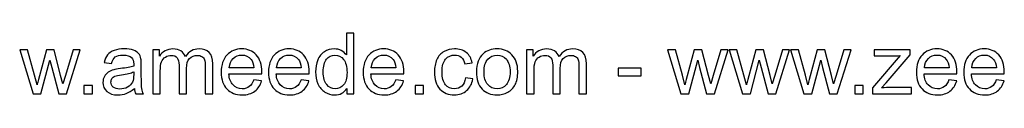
# Model space of a CAD drawing. Header units: millimetres. Extents: x -218 to 188, y -96 to 150.
# Tile 3 of 7: x -8.44 to 89.53, y -96.39 to -90.23. Entities that reach past the tile are written whole.
import ezdxf

# ---------------------------------------------------------------- set-up
doc = ezdxf.new("R2010")
doc.units = ezdxf.units.MM
doc.header["$MEASUREMENT"] = 0
doc.layers.add('Layer 1', color=7, linetype='Continuous')

msp = doc.modelspace()

# ---------------------------------------------------------------- linework, layer by layer
at = {"layer": 'Layer 1', "color": 250}
for points, knots in [([(24.1098, -96.294), (24.1098, -96.294), (24.1098, -95.7366), (24.1098, -95.7366), (24.1098, -95.7366), (23.8319, -96.1698), (23.4226, -96.3871), (22.8822, -96.3871), (22.8822, -96.3871), (22.5322, -96.3871), (22.2105, -96.2912), (21.9184, -96.0979), (21.9184, -96.0979), (21.6249, -95.9059), (21.3977, -95.6364), (21.2354, -95.2921), (21.2354, -95.2921), (21.0745, -94.9464), (20.9941, -94.5499), (20.9941, -94.1011), (20.9941, -94.1011), (20.9941, -93.6637), (21.0675, -93.2672), (21.2128, -92.9101), (21.2128, -92.9101), (21.3596, -92.5545), (21.5783, -92.2808), (21.8704, -92.0917), (21.8704, -92.0917), (22.1611, -91.9012), (22.4885, -91.8066), (22.8483, -91.8066), (22.8483, -91.8066), (23.1136, -91.8066), (23.3493, -91.8631), (23.5553, -91.9746), (23.5553, -91.9746), (23.7613, -92.0861), (23.9292, -92.2328), (24.059, -92.412), (24.059, -92.412), (24.059, -92.412), (24.059, -90.2318), (24.059, -90.2318), (24.059, -90.2318), (24.059, -90.2318), (24.8041, -90.2318), (24.8041, -90.2318), (24.8041, -90.2318), (24.8041, -90.2318), (24.8041, -96.294), (24.8041, -96.294), (24.8041, -96.294), (24.8041, -96.294), (24.1098, -96.294), (24.1098, -96.294)], [0, 0, 0, 0, 0.0666667, 0.0666667, 0.0666667, 0.0666667, 0.1333333, 0.1333333, 0.1333333, 0.1333333, 0.2, 0.2, 0.2, 0.2, 0.2666667, 0.2666667, 0.2666667, 0.2666667, 0.3333333, 0.3333333, 0.3333333, 0.3333333, 0.4, 0.4, 0.4, 0.4, 0.4666667, 0.4666667, 0.4666667, 0.4666667, 0.5333333, 0.5333333, 0.5333333, 0.5333333, 0.6, 0.6, 0.6, 0.6, 0.6666667, 0.6666667, 0.6666667, 0.6666667, 0.7333333, 0.7333333, 0.7333333, 0.7333333, 0.8, 0.8, 0.8, 0.8, 0.8666667, 0.8666667, 0.8666667, 0.8666667, 1, 1, 1, 1]), ([(-7.1154, -96.294), (-7.1154, -96.294), (-8.4432, -91.8998), (-8.4432, -91.8998), (-8.4432, -91.8998), (-8.4432, -91.8998), (-7.6643, -91.8998), (-7.6643, -91.8998), (-7.6643, -91.8998), (-7.6643, -91.8998), (-6.963, -94.4356), (-6.963, -94.4356), (-6.963, -94.4356), (-6.963, -94.4356), (-6.7146, -95.3796), (-6.7146, -95.3796), (-6.7146, -95.3796), (-6.7047, -95.333), (-6.6285, -95.0311), (-6.4874, -94.4737), (-6.4874, -94.4737), (-6.4874, -94.4737), (-5.7917, -91.8998), (-5.7917, -91.8998), (-5.7917, -91.8998), (-5.7917, -91.8998), (-5.0283, -91.8998), (-5.0283, -91.8998), (-5.0283, -91.8998), (-5.0283, -91.8998), (-4.3665, -94.4511), (-4.3665, -94.4511), (-4.3665, -94.4511), (-4.3665, -94.4511), (-4.1506, -95.2879), (-4.1506, -95.2879), (-4.1506, -95.2879), (-4.1506, -95.2879), (-3.898, -94.4398), (-3.898, -94.4398), (-3.898, -94.4398), (-3.898, -94.4398), (-3.1388, -91.8998), (-3.1388, -91.8998), (-3.1388, -91.8998), (-3.1388, -91.8998), (-2.4149, -91.8998), (-2.4149, -91.8998), (-2.4149, -91.8998), (-2.4149, -91.8998), (-3.7936, -96.294), (-3.7936, -96.294), (-3.7936, -96.294), (-3.7936, -96.294), (-4.5641, -96.294), (-4.5641, -96.294), (-4.5641, -96.294), (-4.5641, -96.294), (-5.2612, -93.6651), (-5.2612, -93.6651), (-5.2612, -93.6651), (-5.2612, -93.6651), (-5.4376, -92.913), (-5.4376, -92.913), (-5.4376, -92.913), (-5.4376, -92.913), (-6.3266, -96.294), (-6.3266, -96.294), (-6.3266, -96.294), (-6.3266, -96.294), (-7.1154, -96.294), (-7.1154, -96.294)], [0, 0, 0, 0, 0.0526316, 0.0526316, 0.0526316, 0.0526316, 0.1052632, 0.1052632, 0.1052632, 0.1052632, 0.1578947, 0.1578947, 0.1578947, 0.1578947, 0.2105263, 0.2105263, 0.2105263, 0.2105263, 0.2631579, 0.2631579, 0.2631579, 0.2631579, 0.3157895, 0.3157895, 0.3157895, 0.3157895, 0.3684211, 0.3684211, 0.3684211, 0.3684211, 0.4210526, 0.4210526, 0.4210526, 0.4210526, 0.4736842, 0.4736842, 0.4736842, 0.4736842, 0.5263158, 0.5263158, 0.5263158, 0.5263158, 0.5789474, 0.5789474, 0.5789474, 0.5789474, 0.6315789, 0.6315789, 0.6315789, 0.6315789, 0.6842105, 0.6842105, 0.6842105, 0.6842105, 0.7368421, 0.7368421, 0.7368421, 0.7368421, 0.7894737, 0.7894737, 0.7894737, 0.7894737, 0.8421053, 0.8421053, 0.8421053, 0.8421053, 0.8947368, 0.8947368, 0.8947368, 0.8947368, 1, 1, 1, 1]), ([(2.9642, -95.7437), (2.6876, -95.9793), (2.4209, -96.1444), (2.1655, -96.2418), (2.1655, -96.2418), (1.9101, -96.3392), (1.6364, -96.3871), (1.3428, -96.3871), (1.3428, -96.3871), (0.8602, -96.3871), (0.4891, -96.27), (0.2295, -96.0344), (0.2295, -96.0344), (-0.0302, -95.8001), (-0.16, -95.4995), (-0.16, -95.1341), (-0.16, -95.1341), (-0.16, -94.9196), (-0.1106, -94.7234), (-0.0132, -94.5456), (-0.0132, -94.5456), (0.0855, -94.3678), (0.2139, -94.2267), (0.372, -94.1195), (0.372, -94.1195), (0.5314, -94.0122), (0.7092, -93.9304), (0.9082, -93.8753), (0.9082, -93.8753), (1.055, -93.8372), (1.2765, -93.8006), (1.5714, -93.7639), (1.5714, -93.7639), (2.1726, -93.6933), (2.6171, -93.6072), (2.9007, -93.5085), (2.9007, -93.5085), (2.9035, -93.4069), (2.9049, -93.3419), (2.9049, -93.3151), (2.9049, -93.3151), (2.9049, -93.0132), (2.8344, -92.8001), (2.6933, -92.6759), (2.6933, -92.6759), (2.5028, -92.508), (2.2191, -92.4247), (1.8438, -92.4247), (1.8438, -92.4247), (1.4924, -92.4247), (1.2328, -92.4868), (1.0663, -92.6096), (1.0663, -92.6096), (0.8983, -92.7323), (0.7756, -92.9497), (0.6951, -93.2629), (0.6951, -93.2629), (0.6951, -93.2629), (-0.033, -93.1613), (-0.033, -93.1613), (-0.033, -93.1613), (0.0333, -92.8495), (0.142, -92.5969), (0.2944, -92.405), (0.2944, -92.405), (0.4468, -92.2131), (0.6669, -92.0663), (0.9548, -91.9619), (0.9548, -91.9619), (1.2412, -91.8589), (1.5757, -91.8066), (1.9539, -91.8066), (1.9539, -91.8066), (2.3292, -91.8066), (2.6354, -91.8504), (2.8711, -91.9393), (2.8711, -91.9393), (3.1053, -92.0282), (3.2789, -92.1383), (3.389, -92.2723), (3.389, -92.2723), (3.499, -92.4064), (3.5766, -92.5757), (3.6218, -92.7803), (3.6218, -92.7803), (3.6458, -92.9073), (3.6585, -93.1359), (3.6585, -93.4647), (3.6585, -93.4647), (3.6585, -93.4647), (3.6585, -94.4525), (3.6585, -94.4525), (3.6585, -94.4525), (3.6585, -95.1425), (3.674, -95.5786), (3.705, -95.7634), (3.705, -95.7634), (3.7347, -95.9483), (3.7968, -96.1247), (3.8871, -96.294), (3.8871, -96.294), (3.8871, -96.294), (3.1081, -96.294), (3.1081, -96.294), (3.1081, -96.294), (3.0334, -96.1374), (2.9854, -95.9539), (2.9642, -95.7437)], [0, 0, 0, 0, 0.0357143, 0.0357143, 0.0357143, 0.0357143, 0.0714286, 0.0714286, 0.0714286, 0.0714286, 0.1071429, 0.1071429, 0.1071429, 0.1071429, 0.1428571, 0.1428571, 0.1428571, 0.1428571, 0.1785714, 0.1785714, 0.1785714, 0.1785714, 0.2142857, 0.2142857, 0.2142857, 0.2142857, 0.25, 0.25, 0.25, 0.25, 0.2857143, 0.2857143, 0.2857143, 0.2857143, 0.3214286, 0.3214286, 0.3214286, 0.3214286, 0.3571429, 0.3571429, 0.3571429, 0.3571429, 0.3928571, 0.3928571, 0.3928571, 0.3928571, 0.4285714, 0.4285714, 0.4285714, 0.4285714, 0.4642857, 0.4642857, 0.4642857, 0.4642857, 0.5, 0.5, 0.5, 0.5, 0.5357143, 0.5357143, 0.5357143, 0.5357143, 0.5714286, 0.5714286, 0.5714286, 0.5714286, 0.6071429, 0.6071429, 0.6071429, 0.6071429, 0.6428571, 0.6428571, 0.6428571, 0.6428571, 0.6785714, 0.6785714, 0.6785714, 0.6785714, 0.7142857, 0.7142857, 0.7142857, 0.7142857, 0.75, 0.75, 0.75, 0.75, 0.7857143, 0.7857143, 0.7857143, 0.7857143, 0.8214286, 0.8214286, 0.8214286, 0.8214286, 0.8571429, 0.8571429, 0.8571429, 0.8571429, 0.8928571, 0.8928571, 0.8928571, 0.8928571, 0.9285714, 0.9285714, 0.9285714, 0.9285714, 1, 1, 1, 1]), ([(4.8029, -96.294), (4.8029, -96.294), (4.8029, -91.8998), (4.8029, -91.8998), (4.8029, -91.8998), (4.8029, -91.8998), (5.4718, -91.8998), (5.4718, -91.8998), (5.4718, -91.8998), (5.4718, -91.8998), (5.4718, -92.5207), (5.4718, -92.5207), (5.4718, -92.5207), (5.6086, -92.3062), (5.7921, -92.1326), (6.0207, -92.0028), (6.0207, -92.0028), (6.2493, -91.8716), (6.5089, -91.8066), (6.801, -91.8066), (6.801, -91.8066), (7.1256, -91.8066), (7.3923, -91.8744), (7.5997, -92.0084), (7.5997, -92.0084), (7.8072, -92.1439), (7.9539, -92.3316), (8.0386, -92.5743), (8.0386, -92.5743), (8.3885, -92.0621), (8.8415, -91.8066), (9.4003, -91.8066), (9.4003, -91.8066), (9.8378, -91.8066), (10.175, -91.9266), (10.4093, -92.1679), (10.4093, -92.1679), (10.6449, -92.4092), (10.7635, -92.7803), (10.7635, -93.2813), (10.7635, -93.2813), (10.7635, -93.2813), (10.7635, -96.294), (10.7635, -96.294), (10.7635, -96.294), (10.7635, -96.294), (10.0184, -96.294), (10.0184, -96.294), (10.0184, -96.294), (10.0184, -96.294), (10.0184, -93.5282), (10.0184, -93.5282), (10.0184, -93.5282), (10.0184, -93.2319), (9.993, -93.0174), (9.945, -92.8862), (9.945, -92.8862), (9.897, -92.7549), (9.8095, -92.6505), (9.6811, -92.5701), (9.6811, -92.5701), (9.5541, -92.4896), (9.4046, -92.4501), (9.2338, -92.4501), (9.2338, -92.4501), (8.9234, -92.4501), (8.6665, -92.5531), (8.4619, -92.7577), (8.4619, -92.7577), (8.2573, -92.9638), (8.1557, -93.2926), (8.1557, -93.7441), (8.1557, -93.7441), (8.1557, -93.7441), (8.1557, -96.294), (8.1557, -96.294), (8.1557, -96.294), (8.1557, -96.294), (7.4106, -96.294), (7.4106, -96.294), (7.4106, -96.294), (7.4106, -96.294), (7.4106, -93.4421), (7.4106, -93.4421), (7.4106, -93.4421), (7.4106, -93.1119), (7.35, -92.8636), (7.2286, -92.6985), (7.2286, -92.6985), (7.1073, -92.5334), (6.9083, -92.4501), (6.6331, -92.4501), (6.6331, -92.4501), (6.4243, -92.4501), (6.231, -92.5052), (6.0532, -92.6152), (6.0532, -92.6152), (5.8754, -92.7253), (5.7469, -92.8862), (5.6665, -93.0992), (5.6665, -93.0992), (5.5875, -93.3109), (5.548, -93.6171), (5.548, -94.0165), (5.548, -94.0165), (5.548, -94.0165), (5.548, -96.294), (5.548, -96.294), (5.548, -96.294), (5.548, -96.294), (4.8029, -96.294), (4.8029, -96.294)], [0, 0, 0, 0, 0.0344828, 0.0344828, 0.0344828, 0.0344828, 0.0689655, 0.0689655, 0.0689655, 0.0689655, 0.1034483, 0.1034483, 0.1034483, 0.1034483, 0.137931, 0.137931, 0.137931, 0.137931, 0.1724138, 0.1724138, 0.1724138, 0.1724138, 0.2068966, 0.2068966, 0.2068966, 0.2068966, 0.2413793, 0.2413793, 0.2413793, 0.2413793, 0.2758621, 0.2758621, 0.2758621, 0.2758621, 0.3103448, 0.3103448, 0.3103448, 0.3103448, 0.3448276, 0.3448276, 0.3448276, 0.3448276, 0.3793103, 0.3793103, 0.3793103, 0.3793103, 0.4137931, 0.4137931, 0.4137931, 0.4137931, 0.4482759, 0.4482759, 0.4482759, 0.4482759, 0.4827586, 0.4827586, 0.4827586, 0.4827586, 0.5172414, 0.5172414, 0.5172414, 0.5172414, 0.5517241, 0.5517241, 0.5517241, 0.5517241, 0.5862069, 0.5862069, 0.5862069, 0.5862069, 0.6206897, 0.6206897, 0.6206897, 0.6206897, 0.6551724, 0.6551724, 0.6551724, 0.6551724, 0.6896552, 0.6896552, 0.6896552, 0.6896552, 0.7241379, 0.7241379, 0.7241379, 0.7241379, 0.7586207, 0.7586207, 0.7586207, 0.7586207, 0.7931034, 0.7931034, 0.7931034, 0.7931034, 0.8275862, 0.8275862, 0.8275862, 0.8275862, 0.862069, 0.862069, 0.862069, 0.862069, 0.8965517, 0.8965517, 0.8965517, 0.8965517, 0.9310345, 0.9310345, 0.9310345, 0.9310345, 1, 1, 1, 1]), ([(14.8529, -94.8716), (14.8529, -94.8716), (15.6234, -94.9732), (15.6234, -94.9732), (15.6234, -94.9732), (15.5034, -95.4205), (15.2791, -95.7691), (14.9517, -96.016), (14.9517, -96.016), (14.6243, -96.263), (14.2066, -96.3871), (13.6972, -96.3871), (13.6972, -96.3871), (13.0566, -96.3871), (12.5486, -96.1896), (12.1732, -95.7945), (12.1732, -95.7945), (11.7978, -95.4008), (11.6102, -94.8462), (11.6102, -94.1336), (11.6102, -94.1336), (11.6102, -93.397), (11.7993, -92.8241), (12.1788, -92.4177), (12.1788, -92.4177), (12.5584, -92.0098), (13.0509, -91.8066), (13.6563, -91.8066), (13.6563, -91.8066), (14.2419, -91.8066), (14.7203, -92.0056), (15.0914, -92.405), (15.0914, -92.405), (15.4625, -92.8043), (15.6488, -93.3659), (15.6488, -94.0898), (15.6488, -94.0898), (15.6488, -94.1336), (15.6474, -94.1999), (15.6446, -94.2874), (15.6446, -94.2874), (15.6446, -94.2874), (12.3722, -94.2874), (12.3722, -94.2874), (12.3722, -94.2874), (12.4004, -94.7686), (12.5359, -95.1383), (12.7814, -95.3937), (12.7814, -95.3937), (13.0255, -95.6491), (13.3317, -95.7775), (13.6972, -95.7775), (13.6972, -95.7775), (13.9696, -95.7775), (14.2024, -95.7056), (14.3943, -95.5616), (14.3943, -95.5616), (14.5876, -95.4177), (14.74, -95.1877), (14.8529, -94.8716)], [0, 0, 0, 0, 0.0625, 0.0625, 0.0625, 0.0625, 0.125, 0.125, 0.125, 0.125, 0.1875, 0.1875, 0.1875, 0.1875, 0.25, 0.25, 0.25, 0.25, 0.3125, 0.3125, 0.3125, 0.3125, 0.375, 0.375, 0.375, 0.375, 0.4375, 0.4375, 0.4375, 0.4375, 0.5, 0.5, 0.5, 0.5, 0.5625, 0.5625, 0.5625, 0.5625, 0.625, 0.625, 0.625, 0.625, 0.6875, 0.6875, 0.6875, 0.6875, 0.75, 0.75, 0.75, 0.75, 0.8125, 0.8125, 0.8125, 0.8125, 0.875, 0.875, 0.875, 0.875, 1, 1, 1, 1]), ([(19.5618, -94.8716), (19.5618, -94.8716), (20.3323, -94.9732), (20.3323, -94.9732), (20.3323, -94.9732), (20.2123, -95.4205), (19.988, -95.7691), (19.6606, -96.016), (19.6606, -96.016), (19.3332, -96.263), (18.9155, -96.3871), (18.4061, -96.3871), (18.4061, -96.3871), (17.7655, -96.3871), (17.2575, -96.1896), (16.8821, -95.7945), (16.8821, -95.7945), (16.5067, -95.4008), (16.3191, -94.8462), (16.3191, -94.1336), (16.3191, -94.1336), (16.3191, -93.397), (16.5082, -92.8241), (16.8877, -92.4177), (16.8877, -92.4177), (17.2673, -92.0098), (17.7598, -91.8066), (18.3652, -91.8066), (18.3652, -91.8066), (18.9508, -91.8066), (19.4292, -92.0056), (19.8003, -92.405), (19.8003, -92.405), (20.1714, -92.8043), (20.3577, -93.3659), (20.3577, -94.0898), (20.3577, -94.0898), (20.3577, -94.1336), (20.3563, -94.1999), (20.3535, -94.2874), (20.3535, -94.2874), (20.3535, -94.2874), (17.0811, -94.2874), (17.0811, -94.2874), (17.0811, -94.2874), (17.1093, -94.7686), (17.2448, -95.1383), (17.4903, -95.3937), (17.4903, -95.3937), (17.7344, -95.6491), (18.0406, -95.7775), (18.4061, -95.7775), (18.4061, -95.7775), (18.6785, -95.7775), (18.9113, -95.7056), (19.1032, -95.5616), (19.1032, -95.5616), (19.2965, -95.4177), (19.4489, -95.1877), (19.5618, -94.8716)], [0, 0, 0, 0, 0.0625, 0.0625, 0.0625, 0.0625, 0.125, 0.125, 0.125, 0.125, 0.1875, 0.1875, 0.1875, 0.1875, 0.25, 0.25, 0.25, 0.25, 0.3125, 0.3125, 0.3125, 0.3125, 0.375, 0.375, 0.375, 0.375, 0.4375, 0.4375, 0.4375, 0.4375, 0.5, 0.5, 0.5, 0.5, 0.5625, 0.5625, 0.5625, 0.5625, 0.625, 0.625, 0.625, 0.625, 0.6875, 0.6875, 0.6875, 0.6875, 0.75, 0.75, 0.75, 0.75, 0.8125, 0.8125, 0.8125, 0.8125, 0.875, 0.875, 0.875, 0.875, 1, 1, 1, 1]), ([(28.9796, -94.8716), (28.9796, -94.8716), (29.7501, -94.9732), (29.7501, -94.9732), (29.7501, -94.9732), (29.6301, -95.4205), (29.4058, -95.7691), (29.0784, -96.016), (29.0784, -96.016), (28.751, -96.263), (28.3333, -96.3871), (27.8239, -96.3871), (27.8239, -96.3871), (27.1833, -96.3871), (26.6753, -96.1896), (26.2999, -95.7945), (26.2999, -95.7945), (25.9245, -95.4008), (25.7369, -94.8462), (25.7369, -94.1336), (25.7369, -94.1336), (25.7369, -93.397), (25.926, -92.8241), (26.3055, -92.4177), (26.3055, -92.4177), (26.6851, -92.0098), (27.1776, -91.8066), (27.783, -91.8066), (27.783, -91.8066), (28.3686, -91.8066), (28.847, -92.0056), (29.2181, -92.405), (29.2181, -92.405), (29.5892, -92.8043), (29.7755, -93.3659), (29.7755, -94.0898), (29.7755, -94.0898), (29.7755, -94.1336), (29.7741, -94.1999), (29.7713, -94.2874), (29.7713, -94.2874), (29.7713, -94.2874), (26.4989, -94.2874), (26.4989, -94.2874), (26.4989, -94.2874), (26.5271, -94.7686), (26.6626, -95.1383), (26.9081, -95.3937), (26.9081, -95.3937), (27.1522, -95.6491), (27.4584, -95.7775), (27.8239, -95.7775), (27.8239, -95.7775), (28.0963, -95.7775), (28.3291, -95.7056), (28.521, -95.5616), (28.521, -95.5616), (28.7143, -95.4177), (28.8667, -95.1877), (28.9796, -94.8716)], [0, 0, 0, 0, 0.0625, 0.0625, 0.0625, 0.0625, 0.125, 0.125, 0.125, 0.125, 0.1875, 0.1875, 0.1875, 0.1875, 0.25, 0.25, 0.25, 0.25, 0.3125, 0.3125, 0.3125, 0.3125, 0.375, 0.375, 0.375, 0.375, 0.4375, 0.4375, 0.4375, 0.4375, 0.5, 0.5, 0.5, 0.5, 0.5625, 0.5625, 0.5625, 0.5625, 0.625, 0.625, 0.625, 0.625, 0.6875, 0.6875, 0.6875, 0.6875, 0.75, 0.75, 0.75, 0.75, 0.8125, 0.8125, 0.8125, 0.8125, 0.875, 0.875, 0.875, 0.875, 1, 1, 1, 1]), ([(35.9138, -94.6853), (35.9138, -94.6853), (36.6419, -94.7869), (36.6419, -94.7869), (36.6419, -94.7869), (36.5615, -95.2879), (36.3583, -95.6788), (36.0295, -95.9624), (36.0295, -95.9624), (35.7007, -96.246), (35.2957, -96.3871), (34.8174, -96.3871), (34.8174, -96.3871), (34.2177, -96.3871), (33.735, -96.191), (33.371, -95.7987), (33.371, -95.7987), (33.0055, -95.4064), (32.8235, -94.8448), (32.8235, -94.1138), (32.8235, -94.1138), (32.8235, -93.6397), (32.9025, -93.2262), (33.0591, -92.8706), (33.0591, -92.8706), (33.2158, -92.5164), (33.4542, -92.2497), (33.776, -92.0734), (33.776, -92.0734), (34.0963, -91.8955), (34.4448, -91.8066), (34.823, -91.8066), (34.823, -91.8066), (35.2986, -91.8066), (35.6894, -91.9266), (35.9914, -92.1679), (35.9914, -92.1679), (36.2948, -92.4092), (36.4895, -92.7521), (36.5742, -93.1952), (36.5742, -93.1952), (36.5742, -93.1952), (35.8545, -93.3053), (35.8545, -93.3053), (35.8545, -93.3053), (35.7854, -93.0103), (35.664, -92.7888), (35.4877, -92.6392), (35.4877, -92.6392), (35.3127, -92.491), (35.101, -92.4163), (34.8527, -92.4163), (34.8527, -92.4163), (34.4773, -92.4163), (34.1725, -92.5503), (33.9368, -92.8184), (33.9368, -92.8184), (33.7026, -93.0879), (33.5855, -93.5113), (33.5855, -94.0927), (33.5855, -94.0927), (33.5855, -94.6825), (33.6984, -95.1101), (33.9241, -95.3768), (33.9241, -95.3768), (34.1513, -95.6435), (34.4463, -95.7775), (34.8089, -95.7775), (34.8089, -95.7775), (35.1024, -95.7775), (35.3465, -95.6886), (35.5413, -95.5094), (35.5413, -95.5094), (35.7374, -95.3316), (35.8616, -95.0565), (35.9138, -94.6853)], [0, 0, 0, 0, 0.05, 0.05, 0.05, 0.05, 0.1, 0.1, 0.1, 0.1, 0.15, 0.15, 0.15, 0.15, 0.2, 0.2, 0.2, 0.2, 0.25, 0.25, 0.25, 0.25, 0.3, 0.3, 0.3, 0.3, 0.35, 0.35, 0.35, 0.35, 0.4, 0.4, 0.4, 0.4, 0.45, 0.45, 0.45, 0.45, 0.5, 0.5, 0.5, 0.5, 0.55, 0.55, 0.55, 0.55, 0.6, 0.6, 0.6, 0.6, 0.65, 0.65, 0.65, 0.65, 0.7, 0.7, 0.7, 0.7, 0.75, 0.75, 0.75, 0.75, 0.8, 0.8, 0.8, 0.8, 0.85, 0.85, 0.85, 0.85, 0.9, 0.9, 0.9, 0.9, 1, 1, 1, 1]), ([(36.9976, -94.0969), (36.9976, -93.2855), (37.2234, -92.6844), (37.6763, -92.2935), (37.6763, -92.2935), (38.0531, -91.9689), (38.5146, -91.8066), (39.0578, -91.8066), (39.0578, -91.8066), (39.6604, -91.8066), (40.1543, -92.0042), (40.5381, -92.3993), (40.5381, -92.3993), (40.9205, -92.793), (41.1124, -93.3391), (41.1124, -94.0348), (41.1124, -94.0348), (41.1124, -94.5992), (41.0278, -95.0423), (40.8584, -95.3655), (40.8584, -95.3655), (40.6891, -95.6886), (40.4421, -95.9398), (40.1176, -96.119), (40.1176, -96.119), (39.7944, -96.2982), (39.4402, -96.3871), (39.0578, -96.3871), (39.0578, -96.3871), (38.4426, -96.3871), (37.9459, -96.191), (37.5663, -95.7973), (37.5663, -95.7973), (37.1867, -95.4036), (36.9976, -94.8363), (36.9976, -94.0969)], [0, 0, 0, 0, 0.1, 0.1, 0.1, 0.1, 0.2, 0.2, 0.2, 0.2, 0.3, 0.3, 0.3, 0.3, 0.4, 0.4, 0.4, 0.4, 0.5, 0.5, 0.5, 0.5, 0.6, 0.6, 0.6, 0.6, 0.7, 0.7, 0.7, 0.7, 0.8, 0.8, 0.8, 0.8, 1, 1, 1, 1]), ([(41.9859, -96.294), (41.9859, -96.294), (41.9859, -91.8998), (41.9859, -91.8998), (41.9859, -91.8998), (41.9859, -91.8998), (42.6548, -91.8998), (42.6548, -91.8998), (42.6548, -91.8998), (42.6548, -91.8998), (42.6548, -92.5207), (42.6548, -92.5207), (42.6548, -92.5207), (42.7916, -92.3062), (42.9751, -92.1326), (43.2037, -92.0028), (43.2037, -92.0028), (43.4323, -91.8716), (43.6919, -91.8066), (43.984, -91.8066), (43.984, -91.8066), (44.3086, -91.8066), (44.5753, -91.8744), (44.7827, -92.0084), (44.7827, -92.0084), (44.9902, -92.1439), (45.1369, -92.3316), (45.2216, -92.5743), (45.2216, -92.5743), (45.5715, -92.0621), (46.0245, -91.8066), (46.5833, -91.8066), (46.5833, -91.8066), (47.0208, -91.8066), (47.358, -91.9266), (47.5923, -92.1679), (47.5923, -92.1679), (47.8279, -92.4092), (47.9465, -92.7803), (47.9465, -93.2813), (47.9465, -93.2813), (47.9465, -93.2813), (47.9465, -96.294), (47.9465, -96.294), (47.9465, -96.294), (47.9465, -96.294), (47.2014, -96.294), (47.2014, -96.294), (47.2014, -96.294), (47.2014, -96.294), (47.2014, -93.5282), (47.2014, -93.5282), (47.2014, -93.5282), (47.2014, -93.2319), (47.176, -93.0174), (47.128, -92.8862), (47.128, -92.8862), (47.08, -92.7549), (46.9925, -92.6505), (46.8641, -92.5701), (46.8641, -92.5701), (46.7371, -92.4896), (46.5876, -92.4501), (46.4168, -92.4501), (46.4168, -92.4501), (46.1064, -92.4501), (45.8495, -92.5531), (45.6449, -92.7577), (45.6449, -92.7577), (45.4403, -92.9638), (45.3387, -93.2926), (45.3387, -93.7441), (45.3387, -93.7441), (45.3387, -93.7441), (45.3387, -96.294), (45.3387, -96.294), (45.3387, -96.294), (45.3387, -96.294), (44.5936, -96.294), (44.5936, -96.294), (44.5936, -96.294), (44.5936, -96.294), (44.5936, -93.4421), (44.5936, -93.4421), (44.5936, -93.4421), (44.5936, -93.1119), (44.533, -92.8636), (44.4116, -92.6985), (44.4116, -92.6985), (44.2903, -92.5334), (44.0913, -92.4501), (43.8161, -92.4501), (43.8161, -92.4501), (43.6073, -92.4501), (43.414, -92.5052), (43.2362, -92.6152), (43.2362, -92.6152), (43.0584, -92.7253), (42.9299, -92.8862), (42.8495, -93.0992), (42.8495, -93.0992), (42.7705, -93.3109), (42.731, -93.6171), (42.731, -94.0165), (42.731, -94.0165), (42.731, -94.0165), (42.731, -96.294), (42.731, -96.294), (42.731, -96.294), (42.731, -96.294), (41.9859, -96.294), (41.9859, -96.294)], [0, 0, 0, 0, 0.0344828, 0.0344828, 0.0344828, 0.0344828, 0.0689655, 0.0689655, 0.0689655, 0.0689655, 0.1034483, 0.1034483, 0.1034483, 0.1034483, 0.137931, 0.137931, 0.137931, 0.137931, 0.1724138, 0.1724138, 0.1724138, 0.1724138, 0.2068966, 0.2068966, 0.2068966, 0.2068966, 0.2413793, 0.2413793, 0.2413793, 0.2413793, 0.2758621, 0.2758621, 0.2758621, 0.2758621, 0.3103448, 0.3103448, 0.3103448, 0.3103448, 0.3448276, 0.3448276, 0.3448276, 0.3448276, 0.3793103, 0.3793103, 0.3793103, 0.3793103, 0.4137931, 0.4137931, 0.4137931, 0.4137931, 0.4482759, 0.4482759, 0.4482759, 0.4482759, 0.4827586, 0.4827586, 0.4827586, 0.4827586, 0.5172414, 0.5172414, 0.5172414, 0.5172414, 0.5517241, 0.5517241, 0.5517241, 0.5517241, 0.5862069, 0.5862069, 0.5862069, 0.5862069, 0.6206897, 0.6206897, 0.6206897, 0.6206897, 0.6551724, 0.6551724, 0.6551724, 0.6551724, 0.6896552, 0.6896552, 0.6896552, 0.6896552, 0.7241379, 0.7241379, 0.7241379, 0.7241379, 0.7586207, 0.7586207, 0.7586207, 0.7586207, 0.7931034, 0.7931034, 0.7931034, 0.7931034, 0.8275862, 0.8275862, 0.8275862, 0.8275862, 0.862069, 0.862069, 0.862069, 0.862069, 0.8965517, 0.8965517, 0.8965517, 0.8965517, 0.9310345, 0.9310345, 0.9310345, 0.9310345, 1, 1, 1, 1]), ([(57.3529, -96.294), (57.3529, -96.294), (56.0251, -91.8998), (56.0251, -91.8998), (56.0251, -91.8998), (56.0251, -91.8998), (56.804, -91.8998), (56.804, -91.8998), (56.804, -91.8998), (56.804, -91.8998), (57.5053, -94.4356), (57.5053, -94.4356), (57.5053, -94.4356), (57.5053, -94.4356), (57.7537, -95.3796), (57.7537, -95.3796), (57.7537, -95.3796), (57.7636, -95.333), (57.8398, -95.0311), (57.9809, -94.4737), (57.9809, -94.4737), (57.9809, -94.4737), (58.6766, -91.8998), (58.6766, -91.8998), (58.6766, -91.8998), (58.6766, -91.8998), (59.44, -91.8998), (59.44, -91.8998), (59.44, -91.8998), (59.44, -91.8998), (60.1018, -94.4511), (60.1018, -94.4511), (60.1018, -94.4511), (60.1018, -94.4511), (60.3177, -95.2879), (60.3177, -95.2879), (60.3177, -95.2879), (60.3177, -95.2879), (60.5703, -94.4398), (60.5703, -94.4398), (60.5703, -94.4398), (60.5703, -94.4398), (61.3295, -91.8998), (61.3295, -91.8998), (61.3295, -91.8998), (61.3295, -91.8998), (62.0534, -91.8998), (62.0534, -91.8998), (62.0534, -91.8998), (62.0534, -91.8998), (60.6747, -96.294), (60.6747, -96.294), (60.6747, -96.294), (60.6747, -96.294), (59.9042, -96.294), (59.9042, -96.294), (59.9042, -96.294), (59.9042, -96.294), (59.2071, -93.6651), (59.2071, -93.6651), (59.2071, -93.6651), (59.2071, -93.6651), (59.0307, -92.913), (59.0307, -92.913), (59.0307, -92.913), (59.0307, -92.913), (58.1417, -96.294), (58.1417, -96.294), (58.1417, -96.294), (58.1417, -96.294), (57.3529, -96.294), (57.3529, -96.294)], [0, 0, 0, 0, 0.0526316, 0.0526316, 0.0526316, 0.0526316, 0.1052632, 0.1052632, 0.1052632, 0.1052632, 0.1578947, 0.1578947, 0.1578947, 0.1578947, 0.2105263, 0.2105263, 0.2105263, 0.2105263, 0.2631579, 0.2631579, 0.2631579, 0.2631579, 0.3157895, 0.3157895, 0.3157895, 0.3157895, 0.3684211, 0.3684211, 0.3684211, 0.3684211, 0.4210526, 0.4210526, 0.4210526, 0.4210526, 0.4736842, 0.4736842, 0.4736842, 0.4736842, 0.5263158, 0.5263158, 0.5263158, 0.5263158, 0.5789474, 0.5789474, 0.5789474, 0.5789474, 0.6315789, 0.6315789, 0.6315789, 0.6315789, 0.6842105, 0.6842105, 0.6842105, 0.6842105, 0.7368421, 0.7368421, 0.7368421, 0.7368421, 0.7894737, 0.7894737, 0.7894737, 0.7894737, 0.8421053, 0.8421053, 0.8421053, 0.8421053, 0.8947368, 0.8947368, 0.8947368, 0.8947368, 1, 1, 1, 1]), ([(63.4673, -96.294), (63.4673, -96.294), (62.1395, -91.8998), (62.1395, -91.8998), (62.1395, -91.8998), (62.1395, -91.8998), (62.9184, -91.8998), (62.9184, -91.8998), (62.9184, -91.8998), (62.9184, -91.8998), (63.6197, -94.4356), (63.6197, -94.4356), (63.6197, -94.4356), (63.6197, -94.4356), (63.8681, -95.3796), (63.8681, -95.3796), (63.8681, -95.3796), (63.878, -95.333), (63.9542, -95.0311), (64.0953, -94.4737), (64.0953, -94.4737), (64.0953, -94.4737), (64.791, -91.8998), (64.791, -91.8998), (64.791, -91.8998), (64.791, -91.8998), (65.5544, -91.8998), (65.5544, -91.8998), (65.5544, -91.8998), (65.5544, -91.8998), (66.2162, -94.4511), (66.2162, -94.4511), (66.2162, -94.4511), (66.2162, -94.4511), (66.4321, -95.2879), (66.4321, -95.2879), (66.4321, -95.2879), (66.4321, -95.2879), (66.6847, -94.4398), (66.6847, -94.4398), (66.6847, -94.4398), (66.6847, -94.4398), (67.4439, -91.8998), (67.4439, -91.8998), (67.4439, -91.8998), (67.4439, -91.8998), (68.1678, -91.8998), (68.1678, -91.8998), (68.1678, -91.8998), (68.1678, -91.8998), (66.7891, -96.294), (66.7891, -96.294), (66.7891, -96.294), (66.7891, -96.294), (66.0186, -96.294), (66.0186, -96.294), (66.0186, -96.294), (66.0186, -96.294), (65.3215, -93.6651), (65.3215, -93.6651), (65.3215, -93.6651), (65.3215, -93.6651), (65.1451, -92.913), (65.1451, -92.913), (65.1451, -92.913), (65.1451, -92.913), (64.2561, -96.294), (64.2561, -96.294), (64.2561, -96.294), (64.2561, -96.294), (63.4673, -96.294), (63.4673, -96.294)], [0, 0, 0, 0, 0.0526316, 0.0526316, 0.0526316, 0.0526316, 0.1052632, 0.1052632, 0.1052632, 0.1052632, 0.1578947, 0.1578947, 0.1578947, 0.1578947, 0.2105263, 0.2105263, 0.2105263, 0.2105263, 0.2631579, 0.2631579, 0.2631579, 0.2631579, 0.3157895, 0.3157895, 0.3157895, 0.3157895, 0.3684211, 0.3684211, 0.3684211, 0.3684211, 0.4210526, 0.4210526, 0.4210526, 0.4210526, 0.4736842, 0.4736842, 0.4736842, 0.4736842, 0.5263158, 0.5263158, 0.5263158, 0.5263158, 0.5789474, 0.5789474, 0.5789474, 0.5789474, 0.6315789, 0.6315789, 0.6315789, 0.6315789, 0.6842105, 0.6842105, 0.6842105, 0.6842105, 0.7368421, 0.7368421, 0.7368421, 0.7368421, 0.7894737, 0.7894737, 0.7894737, 0.7894737, 0.8421053, 0.8421053, 0.8421053, 0.8421053, 0.8947368, 0.8947368, 0.8947368, 0.8947368, 1, 1, 1, 1]), ([(69.5817, -96.294), (69.5817, -96.294), (68.2539, -91.8998), (68.2539, -91.8998), (68.2539, -91.8998), (68.2539, -91.8998), (69.0328, -91.8998), (69.0328, -91.8998), (69.0328, -91.8998), (69.0328, -91.8998), (69.7341, -94.4356), (69.7341, -94.4356), (69.7341, -94.4356), (69.7341, -94.4356), (69.9825, -95.3796), (69.9825, -95.3796), (69.9825, -95.3796), (69.9924, -95.333), (70.0686, -95.0311), (70.2097, -94.4737), (70.2097, -94.4737), (70.2097, -94.4737), (70.9054, -91.8998), (70.9054, -91.8998), (70.9054, -91.8998), (70.9054, -91.8998), (71.6688, -91.8998), (71.6688, -91.8998), (71.6688, -91.8998), (71.6688, -91.8998), (72.3306, -94.4511), (72.3306, -94.4511), (72.3306, -94.4511), (72.3306, -94.4511), (72.5465, -95.2879), (72.5465, -95.2879), (72.5465, -95.2879), (72.5465, -95.2879), (72.7991, -94.4398), (72.7991, -94.4398), (72.7991, -94.4398), (72.7991, -94.4398), (73.5583, -91.8998), (73.5583, -91.8998), (73.5583, -91.8998), (73.5583, -91.8998), (74.2822, -91.8998), (74.2822, -91.8998), (74.2822, -91.8998), (74.2822, -91.8998), (72.9035, -96.294), (72.9035, -96.294), (72.9035, -96.294), (72.9035, -96.294), (72.133, -96.294), (72.133, -96.294), (72.133, -96.294), (72.133, -96.294), (71.4359, -93.6651), (71.4359, -93.6651), (71.4359, -93.6651), (71.4359, -93.6651), (71.2595, -92.913), (71.2595, -92.913), (71.2595, -92.913), (71.2595, -92.913), (70.3705, -96.294), (70.3705, -96.294), (70.3705, -96.294), (70.3705, -96.294), (69.5817, -96.294), (69.5817, -96.294)], [0, 0, 0, 0, 0.0526316, 0.0526316, 0.0526316, 0.0526316, 0.1052632, 0.1052632, 0.1052632, 0.1052632, 0.1578947, 0.1578947, 0.1578947, 0.1578947, 0.2105263, 0.2105263, 0.2105263, 0.2105263, 0.2631579, 0.2631579, 0.2631579, 0.2631579, 0.3157895, 0.3157895, 0.3157895, 0.3157895, 0.3684211, 0.3684211, 0.3684211, 0.3684211, 0.4210526, 0.4210526, 0.4210526, 0.4210526, 0.4736842, 0.4736842, 0.4736842, 0.4736842, 0.5263158, 0.5263158, 0.5263158, 0.5263158, 0.5789474, 0.5789474, 0.5789474, 0.5789474, 0.6315789, 0.6315789, 0.6315789, 0.6315789, 0.6842105, 0.6842105, 0.6842105, 0.6842105, 0.7368421, 0.7368421, 0.7368421, 0.7368421, 0.7894737, 0.7894737, 0.7894737, 0.7894737, 0.8421053, 0.8421053, 0.8421053, 0.8421053, 0.8947368, 0.8947368, 0.8947368, 0.8947368, 1, 1, 1, 1]), ([(76.3974, -96.294), (76.3974, -96.294), (76.3974, -95.6872), (76.3974, -95.6872), (76.3974, -95.6872), (76.3974, -95.6872), (79.1801, -92.4755), (79.1801, -92.4755), (79.1801, -92.4755), (78.864, -92.4925), (78.586, -92.5009), (78.3462, -92.5009), (78.3462, -92.5009), (78.3462, -92.5009), (76.5667, -92.5009), (76.5667, -92.5009), (76.5667, -92.5009), (76.5667, -92.5009), (76.5667, -91.8998), (76.5667, -91.8998), (76.5667, -91.8998), (76.5667, -91.8998), (80.1481, -91.8998), (80.1481, -91.8998), (80.1481, -91.8998), (80.1481, -91.8998), (80.1481, -92.3894), (80.1481, -92.3894), (80.1481, -92.3894), (80.1481, -92.3894), (77.7662, -95.175), (77.7662, -95.175), (77.7662, -95.175), (77.7662, -95.175), (77.3104, -95.6929), (77.3104, -95.6929), (77.3104, -95.6929), (77.6448, -95.6646), (77.9581, -95.6505), (78.2502, -95.6505), (78.2502, -95.6505), (78.2502, -95.6505), (80.2836, -95.6505), (80.2836, -95.6505), (80.2836, -95.6505), (80.2836, -95.6505), (80.2836, -96.294), (80.2836, -96.294), (80.2836, -96.294), (80.2836, -96.294), (76.3974, -96.294), (76.3974, -96.294)], [0, 0, 0, 0, 0.0714286, 0.0714286, 0.0714286, 0.0714286, 0.1428571, 0.1428571, 0.1428571, 0.1428571, 0.2142857, 0.2142857, 0.2142857, 0.2142857, 0.2857143, 0.2857143, 0.2857143, 0.2857143, 0.3571429, 0.3571429, 0.3571429, 0.3571429, 0.4285714, 0.4285714, 0.4285714, 0.4285714, 0.5, 0.5, 0.5, 0.5, 0.5714286, 0.5714286, 0.5714286, 0.5714286, 0.6428571, 0.6428571, 0.6428571, 0.6428571, 0.7142857, 0.7142857, 0.7142857, 0.7142857, 0.7857143, 0.7857143, 0.7857143, 0.7857143, 0.8571429, 0.8571429, 0.8571429, 0.8571429, 1, 1, 1, 1]), ([(84.0217, -94.8716), (84.0217, -94.8716), (84.7922, -94.9732), (84.7922, -94.9732), (84.7922, -94.9732), (84.6722, -95.4205), (84.4479, -95.7691), (84.1205, -96.016), (84.1205, -96.016), (83.7931, -96.263), (83.3754, -96.3871), (82.866, -96.3871), (82.866, -96.3871), (82.2254, -96.3871), (81.7174, -96.1896), (81.342, -95.7945), (81.342, -95.7945), (80.9666, -95.4008), (80.779, -94.8462), (80.779, -94.1336), (80.779, -94.1336), (80.779, -93.397), (80.9681, -92.8241), (81.3476, -92.4177), (81.3476, -92.4177), (81.7272, -92.0098), (82.2197, -91.8066), (82.8251, -91.8066), (82.8251, -91.8066), (83.4107, -91.8066), (83.8891, -92.0056), (84.2602, -92.405), (84.2602, -92.405), (84.6313, -92.8043), (84.8176, -93.3659), (84.8176, -94.0898), (84.8176, -94.0898), (84.8176, -94.1336), (84.8162, -94.1999), (84.8134, -94.2874), (84.8134, -94.2874), (84.8134, -94.2874), (81.541, -94.2874), (81.541, -94.2874), (81.541, -94.2874), (81.5692, -94.7686), (81.7047, -95.1383), (81.9502, -95.3937), (81.9502, -95.3937), (82.1943, -95.6491), (82.5005, -95.7775), (82.866, -95.7775), (82.866, -95.7775), (83.1384, -95.7775), (83.3712, -95.7056), (83.5631, -95.5616), (83.5631, -95.5616), (83.7564, -95.4177), (83.9088, -95.1877), (84.0217, -94.8716)], [0, 0, 0, 0, 0.0625, 0.0625, 0.0625, 0.0625, 0.125, 0.125, 0.125, 0.125, 0.1875, 0.1875, 0.1875, 0.1875, 0.25, 0.25, 0.25, 0.25, 0.3125, 0.3125, 0.3125, 0.3125, 0.375, 0.375, 0.375, 0.375, 0.4375, 0.4375, 0.4375, 0.4375, 0.5, 0.5, 0.5, 0.5, 0.5625, 0.5625, 0.5625, 0.5625, 0.625, 0.625, 0.625, 0.625, 0.6875, 0.6875, 0.6875, 0.6875, 0.75, 0.75, 0.75, 0.75, 0.8125, 0.8125, 0.8125, 0.8125, 0.875, 0.875, 0.875, 0.875, 1, 1, 1, 1]), ([(88.7306, -94.8716), (88.7306, -94.8716), (89.5011, -94.9732), (89.5011, -94.9732), (89.5011, -94.9732), (89.3811, -95.4205), (89.1568, -95.7691), (88.8294, -96.016), (88.8294, -96.016), (88.502, -96.263), (88.0843, -96.3871), (87.5749, -96.3871), (87.5749, -96.3871), (86.9343, -96.3871), (86.4263, -96.1896), (86.0509, -95.7945), (86.0509, -95.7945), (85.6755, -95.4008), (85.4879, -94.8462), (85.4879, -94.1336), (85.4879, -94.1336), (85.4879, -93.397), (85.677, -92.8241), (86.0565, -92.4177), (86.0565, -92.4177), (86.4361, -92.0098), (86.9286, -91.8066), (87.534, -91.8066), (87.534, -91.8066), (88.1196, -91.8066), (88.598, -92.0056), (88.9691, -92.405), (88.9691, -92.405), (89.3402, -92.8043), (89.5265, -93.3659), (89.5265, -94.0898), (89.5265, -94.0898), (89.5265, -94.1336), (89.5251, -94.1999), (89.5223, -94.2874), (89.5223, -94.2874), (89.5223, -94.2874), (86.2499, -94.2874), (86.2499, -94.2874), (86.2499, -94.2874), (86.2781, -94.7686), (86.4136, -95.1383), (86.6591, -95.3937), (86.6591, -95.3937), (86.9032, -95.6491), (87.2094, -95.7775), (87.5749, -95.7775), (87.5749, -95.7775), (87.8473, -95.7775), (88.0801, -95.7056), (88.272, -95.5616), (88.272, -95.5616), (88.4653, -95.4177), (88.6177, -95.1877), (88.7306, -94.8716)], [0, 0, 0, 0, 0.0625, 0.0625, 0.0625, 0.0625, 0.125, 0.125, 0.125, 0.125, 0.1875, 0.1875, 0.1875, 0.1875, 0.25, 0.25, 0.25, 0.25, 0.3125, 0.3125, 0.3125, 0.3125, 0.375, 0.375, 0.375, 0.375, 0.4375, 0.4375, 0.4375, 0.4375, 0.5, 0.5, 0.5, 0.5, 0.5625, 0.5625, 0.5625, 0.5625, 0.625, 0.625, 0.625, 0.625, 0.6875, 0.6875, 0.6875, 0.6875, 0.75, 0.75, 0.75, 0.75, 0.8125, 0.8125, 0.8125, 0.8125, 0.875, 0.875, 0.875, 0.875, 1, 1, 1, 1]), ([(12.4145, -93.6778), (12.4145, -93.6778), (14.8614, -93.6778), (14.8614, -93.6778), (14.8614, -93.6778), (14.8289, -93.3081), (14.7344, -93.0315), (14.5806, -92.8466), (14.5806, -92.8466), (14.3449, -92.5602), (14.0373, -92.4163), (13.6605, -92.4163), (13.6605, -92.4163), (13.319, -92.4163), (13.0326, -92.5306), (12.7997, -92.7592), (12.7997, -92.7592), (12.5683, -92.9878), (12.4399, -93.294), (12.4145, -93.6778)], [0, 0, 0, 0, 0.1666667, 0.1666667, 0.1666667, 0.1666667, 0.3333333, 0.3333333, 0.3333333, 0.3333333, 0.5, 0.5, 0.5, 0.5, 0.6666667, 0.6666667, 0.6666667, 0.6666667, 1, 1, 1, 1]), ([(17.1234, -93.6778), (17.1234, -93.6778), (19.5703, -93.6778), (19.5703, -93.6778), (19.5703, -93.6778), (19.5378, -93.3081), (19.4433, -93.0315), (19.2895, -92.8466), (19.2895, -92.8466), (19.0538, -92.5602), (18.7462, -92.4163), (18.3694, -92.4163), (18.3694, -92.4163), (18.0279, -92.4163), (17.7415, -92.5306), (17.5086, -92.7592), (17.5086, -92.7592), (17.2772, -92.9878), (17.1488, -93.294), (17.1234, -93.6778)], [0, 0, 0, 0, 0.1666667, 0.1666667, 0.1666667, 0.1666667, 0.3333333, 0.3333333, 0.3333333, 0.3333333, 0.5, 0.5, 0.5, 0.5, 0.6666667, 0.6666667, 0.6666667, 0.6666667, 1, 1, 1, 1]), ([(21.7561, -94.1025), (21.7561, -94.6642), (21.8746, -95.0833), (22.1131, -95.3613), (22.1131, -95.3613), (22.3502, -95.6392), (22.631, -95.7775), (22.9541, -95.7775), (22.9541, -95.7775), (23.2801, -95.7775), (23.5567, -95.6449), (23.7853, -95.3796), (23.7853, -95.3796), (24.0125, -95.1143), (24.1268, -94.7093), (24.1268, -94.1646), (24.1268, -94.1646), (24.1268, -93.5663), (24.0111, -93.126), (23.7782, -92.8452), (23.7782, -92.8452), (23.5468, -92.5644), (23.2604, -92.4247), (22.9203, -92.4247), (22.9203, -92.4247), (22.5887, -92.4247), (22.3121, -92.5588), (22.0891, -92.8283), (22.0891, -92.8283), (21.8676, -93.0978), (21.7561, -93.5226), (21.7561, -94.1025)], [0, 0, 0, 0, 0.1111111, 0.1111111, 0.1111111, 0.1111111, 0.2222222, 0.2222222, 0.2222222, 0.2222222, 0.3333333, 0.3333333, 0.3333333, 0.3333333, 0.4444444, 0.4444444, 0.4444444, 0.4444444, 0.5555556, 0.5555556, 0.5555556, 0.5555556, 0.6666667, 0.6666667, 0.6666667, 0.6666667, 0.7777778, 0.7777778, 0.7777778, 0.7777778, 1, 1, 1, 1]), ([(26.5412, -93.6778), (26.5412, -93.6778), (28.9881, -93.6778), (28.9881, -93.6778), (28.9881, -93.6778), (28.9556, -93.3081), (28.8611, -93.0315), (28.7073, -92.8466), (28.7073, -92.8466), (28.4716, -92.5602), (28.164, -92.4163), (27.7872, -92.4163), (27.7872, -92.4163), (27.4457, -92.4163), (27.1593, -92.5306), (26.9264, -92.7592), (26.9264, -92.7592), (26.695, -92.9878), (26.5666, -93.294), (26.5412, -93.6778)], [0, 0, 0, 0, 0.1666667, 0.1666667, 0.1666667, 0.1666667, 0.3333333, 0.3333333, 0.3333333, 0.3333333, 0.5, 0.5, 0.5, 0.5, 0.6666667, 0.6666667, 0.6666667, 0.6666667, 1, 1, 1, 1]), ([(37.7596, -94.0983), (37.7596, -94.6599), (37.8824, -95.0804), (38.1279, -95.3584), (38.1279, -95.3584), (38.3749, -95.6378), (38.6839, -95.7775), (39.0578, -95.7775), (39.0578, -95.7775), (39.4275, -95.7775), (39.7352, -95.6378), (39.9821, -95.357), (39.9821, -95.357), (40.2276, -95.0762), (40.3504, -94.6486), (40.3504, -94.0743), (40.3504, -94.0743), (40.3504, -93.5324), (40.2262, -93.1218), (39.9793, -92.8438), (39.9793, -92.8438), (39.7323, -92.5644), (39.4247, -92.4247), (39.0578, -92.4247), (39.0578, -92.4247), (38.6839, -92.4247), (38.3749, -92.563), (38.1279, -92.841), (38.1279, -92.841), (37.8824, -93.119), (37.7596, -93.5381), (37.7596, -94.0983)], [0, 0, 0, 0, 0.1111111, 0.1111111, 0.1111111, 0.1111111, 0.2222222, 0.2222222, 0.2222222, 0.2222222, 0.3333333, 0.3333333, 0.3333333, 0.3333333, 0.4444444, 0.4444444, 0.4444444, 0.4444444, 0.5555556, 0.5555556, 0.5555556, 0.5555556, 0.6666667, 0.6666667, 0.6666667, 0.6666667, 0.7777778, 0.7777778, 0.7777778, 0.7777778, 1, 1, 1, 1]), ([(81.5833, -93.6778), (81.5833, -93.6778), (84.0302, -93.6778), (84.0302, -93.6778), (84.0302, -93.6778), (83.9977, -93.3081), (83.9032, -93.0315), (83.7494, -92.8466), (83.7494, -92.8466), (83.5137, -92.5602), (83.2061, -92.4163), (82.8293, -92.4163), (82.8293, -92.4163), (82.4878, -92.4163), (82.2014, -92.5306), (81.9685, -92.7592), (81.9685, -92.7592), (81.7371, -92.9878), (81.6087, -93.294), (81.5833, -93.6778)], [0, 0, 0, 0, 0.1666667, 0.1666667, 0.1666667, 0.1666667, 0.3333333, 0.3333333, 0.3333333, 0.3333333, 0.5, 0.5, 0.5, 0.5, 0.6666667, 0.6666667, 0.6666667, 0.6666667, 1, 1, 1, 1]), ([(86.2922, -93.6778), (86.2922, -93.6778), (88.7391, -93.6778), (88.7391, -93.6778), (88.7391, -93.6778), (88.7066, -93.3081), (88.6121, -93.0315), (88.4583, -92.8466), (88.4583, -92.8466), (88.2226, -92.5602), (87.915, -92.4163), (87.5382, -92.4163), (87.5382, -92.4163), (87.1967, -92.4163), (86.9103, -92.5306), (86.6774, -92.7592), (86.6774, -92.7592), (86.446, -92.9878), (86.3176, -93.294), (86.2922, -93.6778)], [0, 0, 0, 0, 0.1666667, 0.1666667, 0.1666667, 0.1666667, 0.3333333, 0.3333333, 0.3333333, 0.3333333, 0.5, 0.5, 0.5, 0.5, 0.6666667, 0.6666667, 0.6666667, 0.6666667, 1, 1, 1, 1]), ([(51.0947, -94.4737), (51.0947, -94.4737), (51.0947, -93.7286), (51.0947, -93.7286), (51.0947, -93.7286), (51.0947, -93.7286), (53.3976, -93.7286), (53.3976, -93.7286), (53.3976, -93.7286), (53.3976, -93.7286), (53.3976, -94.4737), (53.3976, -94.4737), (53.3976, -94.4737), (53.3976, -94.4737), (51.0947, -94.4737), (51.0947, -94.4737)], [0, 0, 0, 0, 0.2, 0.2, 0.2, 0.2, 0.4, 0.4, 0.4, 0.4, 0.6, 0.6, 0.6, 0.6, 1, 1, 1, 1]), ([(2.9049, -94.0927), (2.634, -94.2027), (2.2276, -94.2959), (1.6857, -94.3721), (1.6857, -94.3721), (1.3781, -94.4158), (1.1608, -94.4652), (1.0338, -94.5202), (1.0338, -94.5202), (0.9068, -94.5753), (0.8094, -94.6557), (0.7403, -94.7601), (0.7403, -94.7601), (0.6711, -94.8659), (0.6359, -94.9831), (0.6359, -95.1129), (0.6359, -95.1129), (0.6359, -95.309), (0.7107, -95.4741), (0.8616, -95.6054), (0.8616, -95.6054), (1.0126, -95.7366), (1.2328, -95.8029), (1.5221, -95.8029), (1.5221, -95.8029), (1.8085, -95.8029), (2.0639, -95.7408), (2.2883, -95.6153), (2.2883, -95.6153), (2.5112, -95.4911), (2.6763, -95.3203), (2.7808, -95.1044), (2.7808, -95.1044), (2.8612, -94.9365), (2.9007, -94.6896), (2.9007, -94.3636), (2.9007, -94.3636), (2.9007, -94.3636), (2.9049, -94.0927), (2.9049, -94.0927)], [0, 0, 0, 0, 0.0909091, 0.0909091, 0.0909091, 0.0909091, 0.1818182, 0.1818182, 0.1818182, 0.1818182, 0.2727273, 0.2727273, 0.2727273, 0.2727273, 0.3636364, 0.3636364, 0.3636364, 0.3636364, 0.4545455, 0.4545455, 0.4545455, 0.4545455, 0.5454545, 0.5454545, 0.5454545, 0.5454545, 0.6363636, 0.6363636, 0.6363636, 0.6363636, 0.7272727, 0.7272727, 0.7272727, 0.7272727, 0.8181818, 0.8181818, 0.8181818, 0.8181818, 1, 1, 1, 1]), ([(-2.0466, -96.294), (-2.0466, -96.294), (-2.0466, -95.4473), (-2.0466, -95.4473), (-2.0466, -95.4473), (-2.0466, -95.4473), (-1.2, -95.4473), (-1.2, -95.4473), (-1.2, -95.4473), (-1.2, -95.4473), (-1.2, -96.294), (-1.2, -96.294), (-1.2, -96.294), (-1.2, -96.294), (-2.0466, -96.294), (-2.0466, -96.294)], [0, 0, 0, 0, 0.2, 0.2, 0.2, 0.2, 0.4, 0.4, 0.4, 0.4, 0.6, 0.6, 0.6, 0.6, 1, 1, 1, 1]), ([(30.903, -96.294), (30.903, -96.294), (30.903, -95.4473), (30.903, -95.4473), (30.903, -95.4473), (30.903, -95.4473), (31.7496, -95.4473), (31.7496, -95.4473), (31.7496, -95.4473), (31.7496, -95.4473), (31.7496, -96.294), (31.7496, -96.294), (31.7496, -96.294), (31.7496, -96.294), (30.903, -96.294), (30.903, -96.294)], [0, 0, 0, 0, 0.2, 0.2, 0.2, 0.2, 0.4, 0.4, 0.4, 0.4, 0.6, 0.6, 0.6, 0.6, 1, 1, 1, 1]), ([(74.6505, -96.294), (74.6505, -96.294), (74.6505, -95.4473), (74.6505, -95.4473), (74.6505, -95.4473), (74.6505, -95.4473), (75.4971, -95.4473), (75.4971, -95.4473), (75.4971, -95.4473), (75.4971, -95.4473), (75.4971, -96.294), (75.4971, -96.294), (75.4971, -96.294), (75.4971, -96.294), (74.6505, -96.294), (74.6505, -96.294)], [0, 0, 0, 0, 0.2, 0.2, 0.2, 0.2, 0.4, 0.4, 0.4, 0.4, 0.6, 0.6, 0.6, 0.6, 1, 1, 1, 1])]:
    msp.add_open_spline(points, degree=3, knots=knots, dxfattribs=at)

doc.saveas('drawing.dxf')
